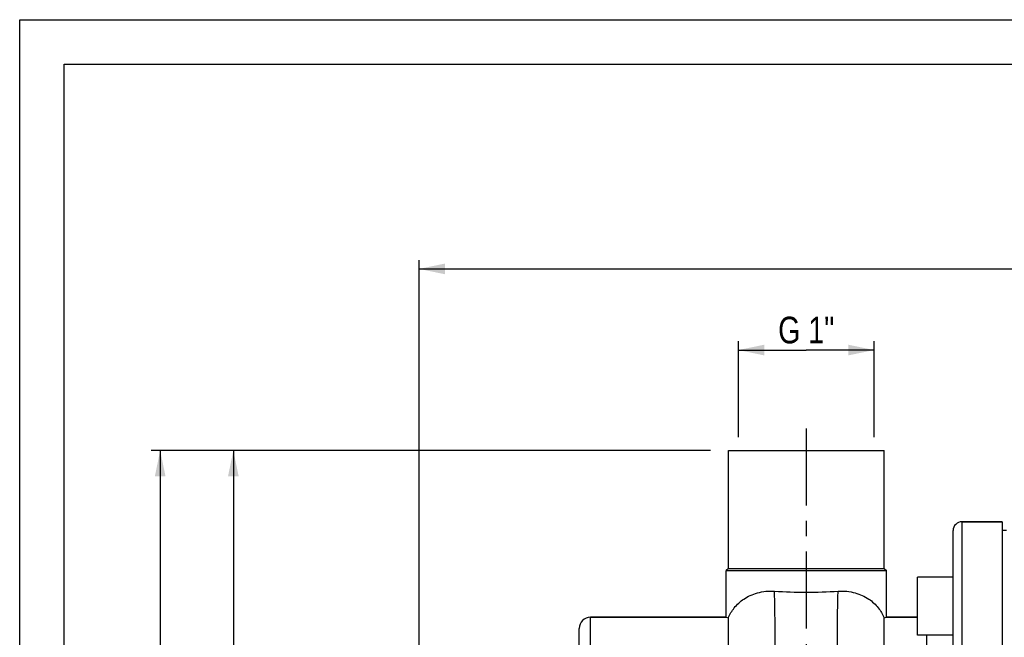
# Model space of a CAD drawing. Header units: millimetres. Extents: x 0 to 841, y 0 to 594.
# Tile 4 of 13: x 0 to 221, y 455 to 594. Entities that reach past the tile are written whole.
import ezdxf

# ---------------------------------------------------------------- set-up
doc = ezdxf.new("R2010")
doc.units = ezdxf.units.MM
doc.header["$LTSCALE"] = 46.2
doc.linetypes.add('CENTER', pattern=[0.6, 0.375, -0.075, 0.075, -0.075])
doc.layers.get('0').update_dxf_attribs({"linetype": 'CONTINUOUS'})
for name, color, linetype in [('ASSI', 7, 'CONTINUOUS'), ('GEOM', 7, 'CONTINUOUS'), ('QUOTE', 7, 'CONTINUOUS')]:
    doc.layers.add(name, color=color, linetype=linetype)
doc.styles.get("Standard").update_dxf_attribs({"font": 'txt', "width": 0.8})
doc.dimstyles.new('DIMSTYLE_1', dxfattribs={"dimtxt": 6, "dimasz": 5.8, "dimexe": 1, "dimexo": 2, "dimgap": 0.75, "dimtad": 1, "dimdec": 3, "dimtxsty": 'Standard', "dimblk": '_FILLED', "dimblk1": '_FILLED', "dimblk2": '_FILLED', "dimcen": 0.09, "dimadec": 3, "dimazin": 2, "dimtp": 0.5, "dimtm": 0.5, "dimtfac": 1, "dimtdec": 3, "dimtofl": 0, "dimtmove": 0, "dimatfit": 3, "dimldrblk": '_FILLED', "dimfxl": 0, "dimtolj": 1, "dimarcsym": 0})
doc.dimstyles.new('DIMSTYLE_3', dxfattribs={"dimtxt": 6, "dimasz": 5.8, "dimexe": 1, "dimexo": 2, "dimgap": 0.75, "dimtad": 1, "dimdec": 3, "dimtxsty": 'Standard', "dimblk": '_FILLED', "dimblk1": '_FILLED', "dimblk2": '_FILLED', "dimcen": 0.09, "dimadec": 3, "dimazin": 2, "dimtp": 0.3, "dimtm": 0.3, "dimtfac": 1, "dimtdec": 3, "dimtofl": 0, "dimtmove": 0, "dimatfit": 3, "dimldrblk": '_FILLED', "dimfxl": 0, "dimtolj": 1, "dimarcsym": 0})
doc.dimstyles.new('DIMSTYLE_4', dxfattribs={"dimtxt": 6, "dimasz": 5.8, "dimexe": 1, "dimexo": 2, "dimgap": 0.75, "dimtad": 1, "dimdec": 3, "dimtxsty": 'Standard', "dimblk": '_FILLED', "dimblk1": '_FILLED', "dimblk2": '_FILLED', "dimcen": 0.09, "dimadec": 3, "dimazin": 2, "dimtp": 0.8, "dimtm": 0.8, "dimtfac": 1, "dimtdec": 3, "dimtofl": 0, "dimtmove": 0, "dimatfit": 3, "dimldrblk": '_FILLED', "dimfxl": 0, "dimtolj": 1, "dimarcsym": 0})

# ---------------------------------------------------------------- blocks, each defined once
blk = doc.blocks.new('_FILLED')
at = {"color": 0, "linetype": 'ByBlock'}
blk.add_solid([(0, 0), (-1, 0.207), (-1, -0.207)], dxfattribs=at)
blk = doc.blocks.new('*D13')
at = {"layer": 'QUOTE', "color": 2, "linetype": 'Continuous'}
for p, q in [((161.5, 521.2), (161.5, 521.7)), ((161.5, 500.09), (161.5, 521.2)), ((192, 521.2), (192, 521.7)), ((192, 500.09), (192, 521.2)), ((161.5, 519.7), (176.75, 519.7)), ((192, 519.7), (176.75, 519.7))]:
    blk.add_line(p, q, dxfattribs=at)
at = {"layer": 'QUOTE', "color": 2, "linetype": 'Continuous', "xscale": 5.8, "yscale": 5.8, "zscale": 5.8, "rotation": 180}
blk.add_blockref('_FILLED', (161.5, 519.7), dxfattribs=at)
at = {"layer": 'QUOTE', "color": 2, "linetype": 'Continuous', "xscale": 5.8, "yscale": 5.8, "zscale": 5.8}
blk.add_blockref('_FILLED', (192, 519.7), dxfattribs=at)
at = {"layer": 'QUOTE', "color": 2, "linetype": 'Continuous', "insert": (176.75, 527.2), "char_height": 6, "width": 21.75, "attachment_point": 2, "line_spacing_factor": 0.9}
blk.add_mtext('G 1"', dxfattribs=at)
blk = doc.blocks.new('*D14')
at = {"layer": 'QUOTE', "color": 2, "linetype": 'Continuous'}
for p, q in [((89.75, 394.59), (89.75, 539.95)), ((547.25, 444.12), (547.25, 539.95)), ((89.75, 537.95), (318.5, 537.95)), ((547.25, 537.95), (318.5, 537.95))]:
    blk.add_line(p, q, dxfattribs=at)
at = {"layer": 'QUOTE', "color": 2, "linetype": 'Continuous', "xscale": 5.8, "yscale": 5.8, "zscale": 5.8, "rotation": 180}
blk.add_blockref('_FILLED', (89.75, 537.95), dxfattribs=at)
at = {"layer": 'QUOTE', "color": 2, "linetype": 'Continuous', "xscale": 5.8, "yscale": 5.8, "zscale": 5.8}
blk.add_blockref('_FILLED', (547.25, 537.95), dxfattribs=at)
at = {"layer": 'QUOTE', "color": 2, "linetype": 'Continuous', "insert": (318.5, 545.45), "char_height": 6, "width": 29.85, "attachment_point": 2, "line_spacing_factor": 0.9}
blk.add_mtext('457,5', dxfattribs=at)
blk = doc.blocks.new('*D16')
at = {"layer": 'QUOTE', "color": 2, "linetype": 'Continuous'}
for p, q in [((155.25, 497.09), (46.01, 497.09)), ((48.01, 497.09), (48.01, 431.09)), ((48.01, 365.09), (48.01, 431.09)), ((81.39, 365.09), (46.01, 365.09))]:
    blk.add_line(p, q, dxfattribs=at)
at = {"layer": 'QUOTE', "color": 2, "linetype": 'Continuous', "xscale": 5.8, "yscale": 5.8, "zscale": 5.8}
for p, rotation in [((48.01, 497.09), 90), ((48.01, 365.09), 270)]:
    blk.add_blockref('_FILLED', p, dxfattribs=dict(at, rotation=rotation))
at = {"layer": 'QUOTE', "color": 2, "linetype": 'Continuous', "insert": (40.51, 417.03), "char_height": 6, "width": 16.2, "attachment_point": 2, "rotation": 90, "line_spacing_factor": 0.9}
blk.add_mtext('132', dxfattribs=at)
blk = doc.blocks.new('*D17')
at = {"layer": 'QUOTE', "color": 2, "linetype": 'Continuous'}
for p, q in [((155.25, 497.09), (29.57, 497.09)), ((31.57, 497.09), (31.57, 372.09)), ((31.57, 247.09), (31.57, 372.09)), ((229.25, 247.09), (29.57, 247.09))]:
    blk.add_line(p, q, dxfattribs=at)
at = {"layer": 'QUOTE', "color": 2, "linetype": 'Continuous', "xscale": 5.8, "yscale": 5.8, "zscale": 5.8}
for p, rotation in [((31.57, 497.09), 90), ((31.57, 247.09), 270)]:
    blk.add_blockref('_FILLED', p, dxfattribs=dict(at, rotation=rotation))
at = {"layer": 'QUOTE', "color": 2, "linetype": 'Continuous', "insert": (24.07, 372.09), "char_height": 6, "width": 19.8, "attachment_point": 2, "rotation": 90, "line_spacing_factor": 0.9}
blk.add_mtext('250', dxfattribs=at)

msp = doc.modelspace()

# ---------------------------------------------------------------- linework, layer by layer
at = {"color": 7, "linetype": 'Continuous'}
for p, q in [((0, 0), (0, 594)), ((0, 594), (840, 594)), ((10, 10), (10, 584)), ((10, 584), (830, 584))]:
    msp.add_line(p, q, dxfattribs=at)
at = {"layer": 'ASSI', "color": 2, "linetype": 'CENTER'}
msp.add_line((176.7542, 502.0915), (176.7542, 262.7069), dxfattribs=at)
at = {"layer": 'ASSI', "color": 7, "linetype": 'Continuous'}
for p, q in [((159.2542, 470.5915), (159.2542, 497.0915)), ((159.2556, 497.0915), (194.2528, 497.0915)), ((194.2542, 470.5915), (194.2542, 497.0915)), ((211.7542, 481.0915), (220.7542, 481.0915)), ((220.7542, 481.0915), (220.7542, 249.0915)), ((221.7542, 479.0915), (220.7542, 479.0915)), ((158.7542, 459.5915), (158.7542, 470.091)), ((194.7542, 459.5915), (194.7542, 470.091)), ((201.7542, 455.5989), (201.7542, 468.5989)), ((209.7542, 468.5989), (201.7542, 468.5989)), ((128.2542, 459.5915), (158.7542, 459.5915)), ((194.7542, 459.5915), (201.7542, 459.5915)), ((209.7542, 455.5989), (201.7542, 455.5989))]:
    msp.add_line(p, q, dxfattribs=at)
at = {"layer": 'GEOM', "color": 9, "linetype": 'Continuous'}
for p, q in [((211.7542, 249.0915), (211.7542, 481.0915)), ((128.2542, 270.5915), (128.2542, 459.5915))]:
    msp.add_line(p, q, dxfattribs=at)
at = {"layer": 'GEOM', "color": 7, "linetype": 'Continuous'}
for p, q in [((220.7542, 481.0915), (211.7542, 481.0915)), ((209.7542, 251.0915), (209.7542, 479.0915)), ((159.2544, 470.5913), (158.7542, 470.091)), ((158.7542, 470.091), (176.7542, 470.0915)), ((159.2542, 470.5915), (194.2542, 470.5915)), ((176.7542, 470.0915), (194.7542, 470.091)), ((194.254, 470.5913), (194.7542, 470.091)), ((158.7542, 459.5915), (128.2542, 459.5915)), ((158.7542, 459.5915), (159.2542, 459.4975)), ((159.2542, 270.5915), (159.2542, 459.4975)), ((194.2542, 459.4975), (194.7542, 459.5915)), ((194.2542, 270.5915), (194.2542, 459.4975)), ((201.7542, 459.5915), (194.7542, 459.5915)), ((125.7542, 273.0915), (125.7542, 457.0915)), ((203.7541, 455.5989), (203.7542, 411.7733))]:
    msp.add_line(p, q, dxfattribs=at)
for centre, radius, start, end in [((211.7542, 479.0915), 2, 90, 180), ((176.7656, 579.4172), 114.1625, 266.397231, 269.994267), ((176.7095, 580.4744), 115.2197, 270.022241, 273.586261), ((128.2542, 457.0915), 2.5, 90, 180)]:
    msp.add_arc(centre, radius, start, end, dxfattribs=at)
for points, knots in [([(159.2542, 459.4975), (159.59, 460.29), (160.5336, 461.8952), (162.7417, 463.9215), (165.8704, 465.3279), (168.3099, 465.5604), (169.5918, 465.4803)], [0, 0, 0, 0, 0.20327349, 0.43363648, 0.69664475, 1, 1, 1, 1]), ([(183.9166, 465.4803), (185.1985, 465.5604), (187.638, 465.3279), (190.7666, 463.9214), (192.9748, 461.8952), (193.9184, 460.29), (194.2542, 459.4975)], [0, 0, 0, 0, 0.30335816, 0.56636421, 0.79672479, 1, 1, 1, 1])]:
    msp.add_open_spline(points, degree=3, knots=knots, dxfattribs=at)
at = {"layer": 'GEOM', "color": 9, "linetype": 'Continuous'}
for points in [[(165.765, 268.4915), (165.8288, 268.4916), (165.9266, 268.5902), (166.011, 268.7476), (166.1289, 269.0369), (166.2623, 269.5328), (166.4941, 270.6811), (166.755, 272.6469), (167.0477, 275.6253), (167.3302, 279.4085), (167.6023, 283.9636), (167.8596, 289.2511), (168.1011, 295.225), (168.3257, 301.833), (168.6104, 311.739), (168.911, 325.2315), (169.194, 342.4144), (169.4143, 360.4762), (169.5783, 378.7842), (169.7266, 401.8487), (169.802, 423.1655), (169.8107, 441.9874), (169.7831, 452.5031), (169.7352, 459.4574), (169.6639, 463.4483), (169.6214, 464.8971), (169.5918, 465.4803)], [(187.7434, 268.4915), (187.6796, 268.4916), (187.5818, 268.5902), (187.4974, 268.7476), (187.3794, 269.0369), (187.2461, 269.5328), (187.0142, 270.6811), (186.7534, 272.6469), (186.4607, 275.6253), (186.1782, 279.4085), (185.9061, 283.9636), (185.6488, 289.2511), (185.4072, 295.225), (185.1827, 301.833), (184.8979, 311.739), (184.5974, 325.2315), (184.3144, 342.4144), (184.0941, 360.4762), (183.9301, 378.7842), (183.7818, 401.8487), (183.7063, 423.1655), (183.6977, 441.9874), (183.7253, 452.5031), (183.7732, 459.4574), (183.8444, 463.4483), (183.8869, 464.8971), (183.9166, 465.4803)]]:
    msp.add_open_spline(points, degree=3, knots=[0, 0, 0, 0, 0.00097105, 0.00176709, 0.00280982, 0.00567072, 0.00958897, 0.02060791, 0.03581943, 0.05510634, 0.07830773, 0.10522512, 0.13562588, 0.16924577, 0.20579167, 0.286361, 0.37451941, 0.46718257, 0.56110615, 0.65300042, 0.81800827, 0.88534136, 0.93928696, 0.9779563, 0.99111799, 1, 1, 1, 1], dxfattribs=at)

# ---------------------------------------------------------------- dimensions: what is measured, and where the dimension line sits
at = {"layer": 'QUOTE', "color": 2, "linetype": 'Continuous'}
for base, p1, p2, angle, dimstyle, picture, middle in [((89.7542, 537.9539), (547.2542, 442.1164), (89.7542, 392.5915), 180, 'DIMSTYLE_4', '*D14', (318.1042, 537.9539)), ((31.5728, 247.0915), (157.2542, 497.0915), (231.2542, 247.0915), 270, 'DIMSTYLE_1', '*D17', (31.5728, 371.6915)), ((48.0083, 365.0915), (157.2542, 497.0915), (83.3949, 365.0915), 270, 'DIMSTYLE_1', '*D16', (48.0083, 416.6348))]:
    dim = msp.add_linear_dim(base=base, p1=p1, p2=p2, angle=angle, dimstyle=dimstyle, dxfattribs=at)
    dim.commit()
    dim.dimension.update_dxf_attribs({"geometry": picture, "text_midpoint": middle, "dimtype": 160})
dim = msp.add_linear_dim(base=(192.0042, 519.6966), p1=(161.5042, 498.0915), p2=(192.0042, 498.0915), text='<>G 1"', dimstyle='DIMSTYLE_3', dxfattribs=at)
dim.commit()
dim.dimension.update_dxf_attribs({"geometry": '*D13', "text_midpoint": (176.3542, 519.6966), "dimtype": 160})

doc.saveas('drawing.dxf')
